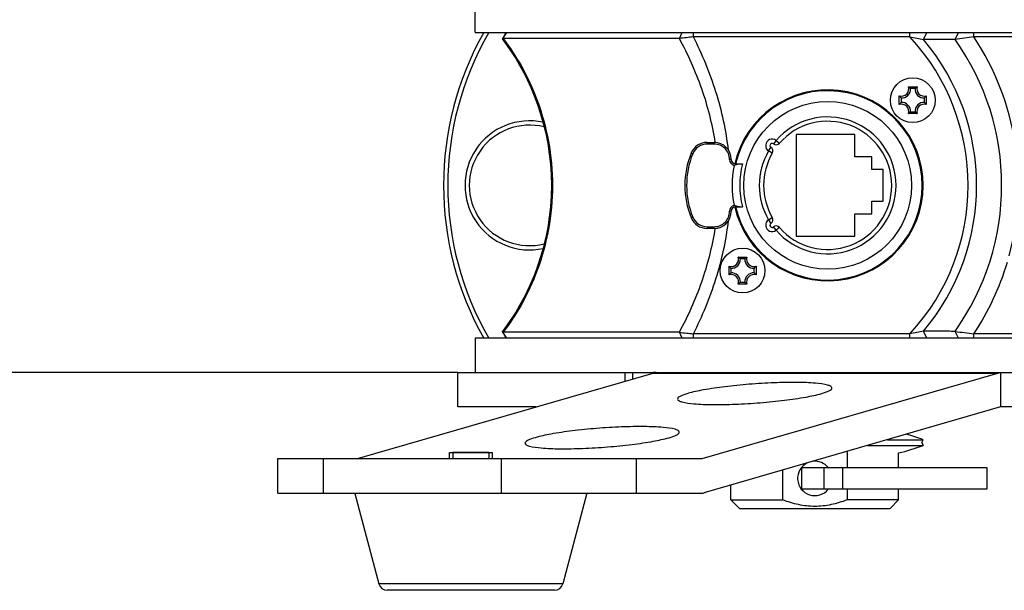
# Model space of a CAD drawing. Header units: millimetres. Extents: x 0 to 420, y 0 to 297.
# Tile 76 of 100: x 316 to 339, y 147 to 160. Entities that reach past the tile are written whole.
import ezdxf

# ---------------------------------------------------------------- set-up
doc = ezdxf.new("R2010")
doc.units = ezdxf.units.MM
doc.header["$LTSCALE"] = 23.1
doc.layers.get('0').update_dxf_attribs({"linetype": 'CONTINUOUS'})
for name, color, linetype in [('02___PRT_ALL_AXES', 7, 'CONTINUOUS'), ('AXES', 7, 'CONTINUOUS'), ('DIM_PILOTEES', 7, 'CONTINUOUS')]:
    doc.layers.add(name, color=color, linetype=linetype)
doc.styles.get("Standard").update_dxf_attribs({"font": 'txt', "width": 0.7})
doc.dimstyles.new('DIMSTYLE_3', dxfattribs={"dimtxt": 2.5, "dimasz": 3.5, "dimexe": 2, "dimexo": 0, "dimtad": 1, "dimdec": 0, "dimlfac": 5, "dimdsep": 46, "dimtxsty": 'Standard', "dimblk": '_FILLED', "dimblk1": '_FILLED', "dimblk2": '_FILLED', "dimcen": 0, "dimazin": 2, "dimtp": 0.5, "dimtm": 0.5, "dimtfac": 1, "dimtdec": 0, "dimtofl": 0, "dimtmove": 0, "dimatfit": 3, "dimldrblk": '_FILLED', "dimfxl": 0, "dimtolj": 1, "dimarcsym": 0})
doc.dimstyles.new('DIMSTYLE_5', dxfattribs={"dimtxt": 2.5, "dimasz": 3.5, "dimexe": 2, "dimexo": 0, "dimtad": 1, "dimlfac": 5, "dimdsep": 46, "dimtxsty": 'Standard', "dimblk": '_FILLED', "dimblk1": '_FILLED', "dimblk2": '_FILLED', "dimcen": 0, "dimazin": 2, "dimtp": 0.5, "dimtm": 0.5, "dimtfac": 1, "dimtofl": 0, "dimtmove": 0, "dimatfit": 3, "dimldrblk": '_FILLED', "dimfxl": 0, "dimtolj": 1, "dimarcsym": 0})
doc.dimstyles.new('DIMSTYLE_8', dxfattribs={"dimtxt": 2.5, "dimasz": 3.5, "dimexe": 2, "dimexo": 0, "dimtad": 1, "dimdec": 0, "dimlfac": 5, "dimdsep": 46, "dimtxsty": 'Standard', "dimblk": '_FILLED', "dimblk1": '_FILLED', "dimblk2": '_FILLED', "dimcen": 0, "dimazin": 2, "dimtp": 0.8, "dimtm": 0.8, "dimtfac": 1, "dimtdec": 0, "dimtofl": 0, "dimtmove": 0, "dimatfit": 3, "dimldrblk": '_FILLED', "dimfxl": 0, "dimtolj": 1, "dimarcsym": 0})

# ---------------------------------------------------------------- blocks, each defined once
blk = doc.blocks.new('_FILLED')
at = {"color": 0, "linetype": 'ByBlock'}
blk.add_solid([(0, 0), (-1, 0.1429), (-1, -0.1429)], dxfattribs=at)
blk = doc.blocks.new('*D9')
at = {"layer": 'DIM_PILOTEES', "color": 2, "linetype": 'Continuous'}
for p, q in [((341.487, 207.879), (276.424, 207.879)), ((278.424, 207.879), (278.424, 179.995)), ((278.424, 152.111), (278.424, 179.995)), ((326.224, 152.111), (276.424, 152.111))]:
    blk.add_line(p, q, dxfattribs=at)
at = {"layer": 'DIM_PILOTEES', "color": 2, "linetype": 'Continuous', "xscale": 3.5, "yscale": 3.5, "zscale": 3.5}
for p, rotation in [((278.424, 207.879), 90), ((278.424, 152.111), 270)]:
    blk.add_blockref('_FILLED', p, dxfattribs=dict(at, rotation=rotation))
at = {"layer": 'DIM_PILOTEES', "color": 2, "linetype": 'Continuous', "insert": (275.299, 179.995), "char_height": 2.5, "width": 8.83929, "attachment_point": 2, "rotation": 90, "line_spacing_factor": 0.9}
blk.add_mtext('{\\ftxt;\\W0.0001;\\H0.0001;\\~}{\\ftxt;\\W2.3571428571;\\H2.5; }{\\ftxt;\\W0.0001;\\H0.0001;\\~}', dxfattribs=at)
blk = doc.blocks.new('*D10')
at = {"layer": 'DIM_PILOTEES', "color": 2, "linetype": 'Continuous'}
for p, q in [((326.4, 219.911), (271.424, 219.911)), ((273.424, 219.911), (273.424, 186.011)), ((273.424, 152.111), (273.424, 186.011)), ((326.224, 152.111), (271.424, 152.111))]:
    blk.add_line(p, q, dxfattribs=at)
at = {"layer": 'DIM_PILOTEES', "color": 2, "linetype": 'Continuous', "xscale": 3.5, "yscale": 3.5, "zscale": 3.5}
for p, rotation in [((273.424, 219.911), 90), ((273.424, 152.111), 270)]:
    blk.add_blockref('_FILLED', p, dxfattribs=dict(at, rotation=rotation))
at = {"layer": 'DIM_PILOTEES', "color": 2, "linetype": 'Continuous', "insert": (270.299, 186.011), "char_height": 2.5, "width": 8.30357, "attachment_point": 2, "rotation": 90, "line_spacing_factor": 0.9}
blk.add_mtext('{\\ftxt;\\W0.0001;\\H0.0001;\\~}{\\ftxt;\\W2.2142857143;\\H2.5; }{\\ftxt;\\W0.0001;\\H0.0001;\\~}', dxfattribs=at)
blk = doc.blocks.new('*D11')
at = {"layer": 'DIM_PILOTEES', "color": 2, "linetype": 'Continuous'}
for p, q in [((336.364, 233.121), (266.424, 233.121)), ((268.424, 233.121), (268.424, 192.616)), ((268.424, 152.111), (268.424, 192.616)), ((326.224, 152.111), (266.424, 152.111))]:
    blk.add_line(p, q, dxfattribs=at)
at = {"layer": 'DIM_PILOTEES', "color": 2, "linetype": 'Continuous', "xscale": 3.5, "yscale": 3.5, "zscale": 3.5}
for p, rotation in [((268.424, 233.121), 90), ((268.424, 152.111), 270)]:
    blk.add_blockref('_FILLED', p, dxfattribs=dict(at, rotation=rotation))
at = {"layer": 'DIM_PILOTEES', "color": 2, "linetype": 'Continuous', "insert": (265.299, 192.616), "char_height": 2.5, "width": 8.57143, "attachment_point": 2, "rotation": 90, "line_spacing_factor": 0.9}
blk.add_mtext('{\\ftxt;\\W0.0001;\\H0.0001;\\~}{\\ftxt;\\W2.2857142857;\\H2.5; }{\\ftxt;\\W0.0001;\\H0.0001;\\~}', dxfattribs=at)

msp = doc.modelspace()

# ---------------------------------------------------------------- linework, layer by layer
at = {"color": 7, "linetype": 'Continuous'}
for p, q in [((327.2716, 159.8757), (327.3624, 160.0112)), ((331.3739, 159.8757), (327.2716, 159.8757)), ((331.3739, 159.8757), (331.4416, 160.0112)), ((331.6999, 159.9112), (331.6999, 160.0112)), ((336.7357, 159.9112), (331.6999, 159.9112)), ((336.7357, 159.9112), (336.7357, 160.0112)), ((337.0544, 159.8479), (337.1298, 160.0112)), ((337.7859, 159.8541), (337.8661, 160.0112)), ((338.2246, 159.9112), (338.2246, 160.0112)), ((348.6233, 159.9112), (338.2246, 159.9112)), ((336.7018, 158.7546), (336.9062, 158.7546)), ((336.4906, 158.339), (336.4906, 158.5434)), ((336.5327, 158.4928), (336.5327, 158.3897)), ((336.8555, 158.7125), (336.7524, 158.7125)), ((337.0752, 158.3897), (337.0752, 158.4928)), ((337.1174, 158.5434), (337.1174, 158.339)), ((336.9062, 158.1278), (336.7018, 158.1278)), ((336.7524, 158.17), (336.8555, 158.17)), ((335.454, 157.6412), (334.094, 157.6412)), ((334.094, 157.6412), (334.094, 155.2812)), ((335.454, 157.1212), (335.454, 157.6412)), ((332.0189, 157.4612), (332.1821, 157.4612)), ((332.0189, 157.4612), (332.0189, 157.4212)), ((332.1821, 157.4212), (332.0189, 157.4212)), ((332.1821, 157.4212), (332.1821, 157.4612)), ((332.2084, 157.4598), (332.2076, 157.465)), ((332.2091, 157.4599), (332.2083, 157.4651)), ((333.4497, 157.2609), (333.504, 157.3448)), ((333.6241, 157.5045), (333.5621, 157.426)), ((333.6241, 157.5045), (333.6996, 157.4389)), ((331.648, 157.2112), (331.6851, 157.1962)), ((333.5361, 157.2106), (333.4497, 157.2609)), ((335.854, 157.1212), (335.454, 157.1212)), ((335.854, 156.8312), (335.854, 157.1212)), ((332.5821, 157.0612), (332.5421, 157.0612)), ((332.6821, 156.9612), (332.8421, 156.9612)), ((332.6821, 156.9612), (332.6821, 156.9353)), ((336.114, 156.8312), (335.854, 156.8312)), ((336.114, 156.0912), (336.114, 156.8312)), ((332.6821, 155.9872), (332.6821, 155.9612)), ((335.854, 156.0912), (336.114, 156.0912)), ((335.854, 155.8012), (335.854, 156.0912)), ((332.5821, 155.8612), (332.5421, 155.8612)), ((332.6821, 155.9612), (332.8421, 155.9612)), ((335.454, 155.8012), (335.854, 155.8012)), ((335.454, 155.2812), (335.454, 155.8012)), ((331.648, 155.7112), (331.6851, 155.7262)), ((333.4497, 155.6616), (333.5361, 155.7119)), ((333.4497, 155.6616), (333.504, 155.5776)), ((332.0189, 155.5012), (332.1821, 155.5012)), ((332.0189, 155.5012), (332.0189, 155.4612)), ((332.1821, 155.4612), (332.0189, 155.4612)), ((332.1821, 155.4612), (332.1821, 155.5012)), ((332.2075, 155.4571), (332.2084, 155.4627)), ((332.2083, 155.457), (332.2091, 155.4626)), ((333.6241, 155.4179), (333.5621, 155.4964)), ((333.6996, 155.4836), (333.6241, 155.4179)), ((334.094, 155.2812), (335.454, 155.2812)), ((332.7418, 154.7946), (332.9462, 154.7946)), ((332.8955, 154.7525), (332.7924, 154.7525)), ((332.5306, 154.379), (332.5306, 154.5834)), ((332.5727, 154.5328), (332.5727, 154.4297)), ((333.1152, 154.4297), (333.1152, 154.5328)), ((333.1574, 154.5834), (333.1574, 154.379)), ((332.9462, 154.1678), (332.7418, 154.1678)), ((332.7924, 154.21), (332.8955, 154.21)), ((331.3739, 153.0468), (327.2716, 153.0468)), ((327.3624, 152.9112), (327.2716, 153.0468)), ((331.4416, 152.9112), (331.3739, 153.0468)), ((336.7357, 153.0112), (331.6999, 153.0112)), ((331.6999, 152.9112), (331.6999, 153.0112)), ((336.7357, 152.9112), (336.7357, 153.0112)), ((337.1298, 152.9112), (337.0544, 153.0746)), ((337.8661, 152.9112), (337.7859, 153.0684)), ((348.6233, 153.0112), (338.2246, 153.0112)), ((338.2246, 152.9112), (338.2246, 153.0112)), ((360.224, 152.9112), (326.624, 152.9112)), ((326.624, 152.9112), (326.624, 152.1112)), ((323.8887, 150.1112), (330.7673, 152.1009)), ((326.224, 152.1112), (360.5814, 152.1112)), ((326.224, 151.3112), (326.224, 152.1112)), ((330.1104, 151.9109), (330.1104, 152.1112)), ((330.2904, 151.963), (330.2904, 152.1112)), ((330.7673, 152.1009), (338.7802, 152.1009)), ((331.9017, 150.1112), (338.7802, 152.1009)), ((338.8446, 152.1112), (338.8446, 151.3112)), ((328.0372, 151.3112), (326.224, 151.3112)), ((338.8446, 151.3112), (331.9732, 149.3236)), ((339.624, 151.3112), (338.8446, 151.3112)), ((336.2172, 150.5512), (337.042, 150.5512)), ((337.0162, 150.4846), (337.042, 150.5512)), ((337.0162, 150.4846), (337.042, 150.418)), ((326.024, 150.1112), (326.024, 150.2512)), ((326.944, 150.2512), (326.104, 150.2512)), ((327.024, 150.1112), (327.024, 150.2512)), ((335.274, 150.2784), (335.274, 149.9012)), ((335.7565, 150.418), (337.042, 150.418)), ((322.0322, 150.1112), (331.9017, 150.1112)), ((322.0322, 149.3112), (322.0322, 150.1112)), ((323.0995, 149.3112), (323.0995, 150.1112)), ((327.2261, 150.1112), (327.2261, 149.3112)), ((330.3667, 150.1112), (330.3667, 149.3112)), ((336.474, 149.9012), (336.474, 150.2437)), ((333.774, 149.8445), (333.774, 149.1512)), ((334.224, 149.9012), (338.524, 149.9012)), ((334.224, 149.4012), (334.224, 149.9012)), ((334.7396, 149.4012), (334.7396, 149.9012)), ((335.1685, 149.9012), (335.1685, 149.4012)), ((338.524, 149.9012), (338.524, 149.4012)), ((332.574, 149.1512), (332.574, 149.4974)), ((338.524, 149.4012), (334.224, 149.4012)), ((335.274, 149.4012), (335.274, 149.1512)), ((336.474, 149.1512), (336.474, 149.4012)), ((322.0322, 149.3112), (331.8873, 149.3112)), ((323.8273, 149.2987), (324.3845, 147.1999)), ((329.224, 149.3112), (328.6635, 147.1999)), ((331.9625, 149.321), (331.9732, 149.3236)), ((332.574, 149.1512), (333.774, 149.1512)), ((332.774, 148.9512), (332.574, 149.1512)), ((336.474, 149.1512), (335.274, 149.1512)), ((336.274, 148.9512), (336.474, 149.1512)), ((332.774, 148.9512), (336.274, 148.9512)), ((328.6635, 147.1999), (324.3845, 147.1999)), ((328.4701, 147.0512), (324.5778, 147.0512))]:
    msp.add_line(p, q, dxfattribs=at)
at = {"color": 2, "linetype": 'Continuous'}
for p, q in [((326.104, 150.2512), (326.104, 150.1112)), ((326.944, 150.2512), (326.944, 150.1112))]:
    msp.add_line(p, q, dxfattribs=at)
at = {"color": 7, "linetype": 'Continuous'}
for points in [[(327.3388, 160.0112), (327.3315, 159.9966), (327.3124, 159.9592), (327.2946, 159.9261), (327.2778, 159.8957), (327.2612, 159.867)], [(327.2599, 159.8497), (327.2968, 159.8018), (327.3861, 159.6802), (327.4766, 159.5484), (327.5675, 159.4064), (327.6581, 159.2542), (327.7474, 159.0917), (327.8347, 158.9189), (327.9192, 158.7358), (328, 158.542), (328.0761, 158.3383), (328.1464, 158.1248), (328.2097, 157.903), (328.2649, 157.674), (328.3113, 157.4391), (328.3481, 157.1992), (328.3748, 156.9557), (328.391, 156.7097), (328.3965, 156.4625), (328.3911, 156.2153), (328.375, 155.9693), (328.3484, 155.7258), (328.3117, 155.4859), (328.2655, 155.2509), (328.2103, 155.0219), (328.1471, 154.8), (328.0769, 154.5864), (328.0009, 154.3825), (327.92, 154.1886), (327.8355, 154.0052), (327.7481, 153.8321), (327.6587, 153.6694), (327.5681, 153.5169), (327.4771, 153.3748), (327.3867, 153.2431), (327.2975, 153.1216), (327.2599, 153.0727)], [(328.23, 157.8187), (328.2655, 157.6716), (328.3117, 157.4366), (328.3484, 157.1967), (328.375, 156.9532), (328.3911, 156.7072), (328.3965, 156.46), (328.391, 156.2127), (328.3748, 155.9668), (328.3481, 155.7232), (328.3113, 155.4834), (328.2649, 155.2484), (328.23, 155.1037)], [(327.2623, 153.0536), (327.2789, 153.0248), (327.2958, 152.9943), (327.3135, 152.9611), (327.3327, 152.9236), (327.3388, 152.9112)]]:
    msp.add_lwpolyline(points, dxfattribs=at)
for centre, radius in [((336.804, 158.4412), 0.52), ((334.824, 156.4612), 1.95), ((332.844, 154.4812), 0.52)]:
    msp.add_circle(centre, radius, dxfattribs=at)
for centre, radius, start, end in [((333.088, 156.4612), 7.2, 150.45839, 209.54161), ((333.088, 156.4612), 7.1, 150, 210), ((323.3705, 156.856), 4.9333, 37.58766, 37.74184), ((338.3494, 97.4404), 62.8238, 96.075732, 96.374865), ((333.024, 156.4612), 5.0674, 317.09253, 42.90747), ((345.0024, 200.6747), 41.5932, 258.53605, 258.98378), ((343.1528, 120.3647), 39.8524, 97.10343, 97.73949), ((333.024, 156.4612), 6.2409, 344.76115, 33.55936), ((333.024, 156.4612), 5.2644, 319.96091, 40.03909), ((333.024, 156.4612), 5.847, 324.53045, 35.46955), ((336.544, 158.7012), 0.1666, 251.30248, 18.69752), ((336.4541, 158.4094), 0.4249, 52.63305, 54.33922), ((337.1539, 158.4094), 0.4249, 125.66078, 127.36695), ((337.064, 158.7012), 0.1666, 161.30248, 288.69752), ((334.824, 156.4612), 2.22, 193.08158, 166.91842), ((334.824, 156.4612), 2.2, 193.14061, 166.85936), ((336.8358, 158.7911), 0.4249, 215.66078, 217.367), ((336.544, 158.7012), 0.2088, 266.91266, 3.08734), ((337.064, 158.7012), 0.2088, 176.91266, 273.08734), ((336.7722, 158.7911), 0.4249, 322.633, 324.33922), ((336.8358, 158.0913), 0.4249, 142.633, 144.33922), ((336.544, 158.1812), 0.1666, 341.30248, 108.69752), ((336.544, 158.1812), 0.2088, 356.91266, 93.08734), ((337.064, 158.1812), 0.2088, 86.91266, 183.08734), ((337.064, 158.1812), 0.1666, 71.30248, 198.69752), ((336.7722, 158.0913), 0.4249, 35.66078, 37.367), ((334.824, 156.4612), 1.59, 221.00727, 138.99273), ((336.4541, 158.4731), 0.4249, 305.66078, 307.36695), ((337.1539, 158.4731), 0.4249, 232.63305, 234.33922), ((327.888, 156.4612), 1.5, 77.87592, 282.12239), ((327.888, 156.4612), 1.4, 75.85846, 284.14216), ((334.824, 156.4612), 1.49, 221.00737, 138.99264), ((332.0189, 157.0612), 0.4, 90, 157.97569), ((332.0189, 157.0612), 0.36, 89.9997, 157.97591), ((332.1821, 157.0612), 0.4, 0, 90), ((332.1821, 157.0612), 0.36, 0, 90.00022), ((333.5311, 157.3868), 0.15, 51.69637, 237.10363), ((333.5311, 157.3868), 0.05, 51.6918, 237.10208), ((333.4497, 157.2609), 0.1, 329.8059, 57.10441), ((333.6241, 157.5045), 0.1, 231.69865, 318.99415), ((333.5021, 156.4612), 2, 157.97569, 202.02431), ((333.5021, 156.4612), 1.96, 157.97573, 202.02427), ((334.824, 156.4612), 1.59, 149.80727, 210.19273), ((334.824, 156.4612), 1.49, 149.80736, 210.19264), ((332.6821, 157.0612), 0.14, 180, 256.29884), ((332.6821, 157.0612), 0.1, 180, 270), ((334.824, 156.4612), 2.224, 167.95808, 192.04192), ((332.6084, 157.1179), 0.1969, 281.88989, 291.99089), ((334.824, 156.4612), 2.044, 165.84061, 194.15939), ((332.6821, 155.8612), 0.14, 103.70116, 180), ((332.6084, 155.8046), 0.1969, 68.00909, 78.11008), ((332.1821, 155.8612), 0.4, 270, 360), ((332.1821, 155.8612), 0.36, 269.99978, 360), ((332.6821, 155.8612), 0.1, 90, 180), ((332.0189, 155.8612), 0.4, 202.02431, 270), ((332.0189, 155.8612), 0.36, 202.02409, 270.0003), ((333.5311, 155.5357), 0.15, 122.89637, 308.30363), ((333.5311, 155.5357), 0.05, 122.8918, 308.30208), ((333.4497, 155.6616), 0.1, 302.89865, 30.1941), ((333.6241, 155.4179), 0.1, 41.00575, 128.30441), ((332.584, 154.7412), 0.1666, 251.30248, 18.69752), ((332.584, 154.7412), 0.2088, 266.91266, 3.08734), ((332.4941, 154.4494), 0.4249, 52.63305, 54.33922), ((333.104, 154.7412), 0.2088, 176.91266, 273.08734), ((333.1939, 154.4494), 0.4249, 125.66078, 127.36695), ((333.104, 154.7412), 0.1666, 161.30248, 288.69752), ((333.024, 156.4612), 6.2409, 326.44064, 343.34806), ((332.8758, 154.8311), 0.4249, 215.66078, 217.367), ((332.8758, 154.1313), 0.4249, 142.633, 144.33922), ((332.584, 154.2212), 0.1666, 341.30248, 108.69752), ((332.584, 154.2212), 0.2088, 356.91266, 93.08734), ((333.104, 154.2212), 0.2088, 86.91266, 183.08734), ((333.104, 154.2212), 0.1666, 71.30248, 198.69752), ((332.8122, 154.8311), 0.4249, 322.633, 324.33922), ((332.8122, 154.1313), 0.4249, 35.66078, 37.367), ((332.4941, 154.5131), 0.4249, 305.66078, 307.36695), ((333.1939, 154.5131), 0.4249, 232.63305, 234.33922), ((323.3808, 156.0587), 4.9204, 322.25624, 322.41083), ((338.3494, 215.4823), 62.8239, 263.625139, 263.924271), ((345.0028, 112.2454), 41.5956, 101.01623, 101.46394), ((343.1528, 192.5576), 39.8523, 262.26051, 262.89657), ((330.7567, 125.361), 26.7502, 89.83958, 89.98193), ((335.524, 146.6267), 4.2079, 68.85295, 74.36621), ((335.524, 154.3425), 4.2079, 283.04958, 291.14705), ((334.524, 149.6512), 0.4, 38.77628, 96.41796), ((334.524, 149.6512), 0.4, 115.44929, 321.22372), ((324.5778, 147.2512), 0.2, 194.86828, 270), ((328.4701, 147.2512), 0.2, 270, 345.13172)]:
    msp.add_arc(centre, radius, start, end, dxfattribs=at)
for points, knots in [([(327.2592, 159.8636), (327.2579, 159.8614), (327.2561, 159.8564), (327.2584, 159.8516), (327.2599, 159.8498)], [0, 0, 0, 0, 0.5165504, 1, 1, 1, 1]), ([(327.2716, 159.8757), (327.2702, 159.8747), (327.2656, 159.8713), (327.2613, 159.8671), (327.2592, 159.8636)], [0, 0, 0, 0, 0.2951441, 1, 1, 1, 1]), ([(327.2797, 159.8652), (327.4313, 159.6683), (327.7331, 159.2092), (328.1023, 158.4114), (328.3603, 157.4731), (328.4526, 156.4612), (328.3603, 155.4493), (328.1023, 154.511), (327.7331, 153.7132), (327.4313, 153.2542), (327.2797, 153.0573)], [0, 0, 0, 0, 0.1021128, 0.2248926, 0.3598286, 0.4999999, 0.6401712, 0.7751073, 0.8978871, 1, 1, 1, 1]), ([(332.2083, 157.4651), (332.1427, 157.8867), (331.9292, 158.7187), (331.5771, 159.5004), (331.3739, 159.8757)], [0, 0, 0, 0, 0.4999326, 1, 1, 1, 1]), ([(332.5165, 157.2816), (332.4625, 157.7391), (332.264, 158.6453), (331.9088, 159.5005), (331.6999, 159.9112)], [0, 0, 0, 0, 0.4999251, 1, 1, 1, 1]), ([(337.7859, 159.8541), (337.7273, 159.8536), (337.4835, 159.8517), (337.2397, 159.8496), (337.0544, 159.8479)], [0, 0, 0, 0, 0.2403588, 1, 1, 1, 1]), ([(336.7524, 158.7125), (336.7493, 158.7154), (336.7363, 158.7275), (336.7227, 158.7389), (336.712, 158.7471)], [0, 0, 0, 0, 0.2395688, 1, 1, 1, 1]), ([(336.8555, 158.7125), (336.8586, 158.7154), (336.8716, 158.7275), (336.8853, 158.7389), (336.896, 158.7471)], [0, 0, 0, 0, 0.2395688, 1, 1, 1, 1]), ([(336.5327, 158.4928), (336.5298, 158.4959), (336.5177, 158.5089), (336.5063, 158.5225), (336.4981, 158.5333)], [0, 0, 0, 0, 0.2395689, 1, 1, 1, 1]), ([(337.0752, 158.4928), (337.0781, 158.4959), (337.0902, 158.5089), (337.1017, 158.5225), (337.1099, 158.5333)], [0, 0, 0, 0, 0.2395689, 1, 1, 1, 1]), ([(336.5327, 158.3897), (336.5298, 158.3866), (336.5177, 158.3736), (336.5063, 158.3599), (336.4981, 158.3492)], [0, 0, 0, 0, 0.2395689, 1, 1, 1, 1]), ([(337.0752, 158.3897), (337.0781, 158.3866), (337.0902, 158.3736), (337.1017, 158.3599), (337.1099, 158.3492)], [0, 0, 0, 0, 0.2395689, 1, 1, 1, 1]), ([(336.7524, 158.17), (336.7493, 158.1671), (336.7363, 158.155), (336.7227, 158.1436), (336.712, 158.1354)], [0, 0, 0, 0, 0.2395688, 1, 1, 1, 1]), ([(336.8555, 158.17), (336.8586, 158.1671), (336.8716, 158.155), (336.8853, 158.1436), (336.896, 158.1354)], [0, 0, 0, 0, 0.2395688, 1, 1, 1, 1]), ([(332.6821, 156.9353), (332.6976, 156.9416), (332.727, 156.9527), (332.7582, 156.9612), (332.7732, 156.9612)], [0, 0, 0, 0, 0.5264472, 1, 1, 1, 1]), ([(332.7732, 155.9612), (332.7582, 155.9612), (332.727, 155.9698), (332.6976, 155.9809), (332.6821, 155.9872)], [0, 0, 0, 0, 0.4732822, 1, 1, 1, 1]), ([(331.6999, 153.0112), (331.9088, 153.422), (332.2641, 154.2773), (332.4626, 155.1837), (332.5166, 155.6413)], [0, 0, 0, 0, 0.500069, 1, 1, 1, 1]), ([(331.3739, 153.0468), (331.5771, 153.422), (331.9291, 154.2035), (332.1426, 155.0355), (332.2083, 155.457)], [0, 0, 0, 0, 0.5000593, 1, 1, 1, 1]), ([(332.7924, 154.7525), (332.7893, 154.7554), (332.7763, 154.7675), (332.7627, 154.7789), (332.752, 154.7871)], [0, 0, 0, 0, 0.2395688, 1, 1, 1, 1]), ([(332.8955, 154.7525), (332.8986, 154.7554), (332.9116, 154.7675), (332.9253, 154.7789), (332.936, 154.7871)], [0, 0, 0, 0, 0.2395688, 1, 1, 1, 1]), ([(332.5727, 154.5328), (332.5698, 154.5359), (332.5577, 154.5489), (332.5463, 154.5625), (332.5381, 154.5733)], [0, 0, 0, 0, 0.2395689, 1, 1, 1, 1]), ([(332.5727, 154.4297), (332.5698, 154.4266), (332.5577, 154.4136), (332.5463, 154.3999), (332.5381, 154.3892)], [0, 0, 0, 0, 0.2395689, 1, 1, 1, 1]), ([(333.1152, 154.5328), (333.1181, 154.5359), (333.1302, 154.5489), (333.1417, 154.5625), (333.1499, 154.5733)], [0, 0, 0, 0, 0.2395689, 1, 1, 1, 1]), ([(333.1152, 154.4297), (333.1181, 154.4266), (333.1302, 154.4136), (333.1417, 154.3999), (333.1499, 154.3892)], [0, 0, 0, 0, 0.2395689, 1, 1, 1, 1]), ([(332.7924, 154.21), (332.7893, 154.2071), (332.7763, 154.195), (332.7627, 154.1836), (332.752, 154.1754)], [0, 0, 0, 0, 0.2395688, 1, 1, 1, 1]), ([(332.8955, 154.21), (332.8986, 154.2071), (332.9116, 154.195), (332.9253, 154.1836), (332.936, 154.1754)], [0, 0, 0, 0, 0.2395688, 1, 1, 1, 1]), ([(327.2592, 153.0589), (327.2579, 153.0611), (327.2561, 153.0661), (327.2584, 153.0709), (327.2599, 153.0727)], [0, 0, 0, 0, 0.5165913, 1, 1, 1, 1]), ([(327.2716, 153.0468), (327.2702, 153.0478), (327.2656, 153.0512), (327.2613, 153.0554), (327.2592, 153.0589)], [0, 0, 0, 0, 0.2951226, 1, 1, 1, 1]), ([(337.7859, 153.0684), (337.7273, 153.0688), (337.4835, 153.0708), (337.2397, 153.0729), (337.0544, 153.0746)], [0, 0, 0, 0, 0.2403583, 1, 1, 1, 1]), ([(334.9221, 151.7543), (334.9211, 151.7688), (334.8856, 151.8006), (334.7593, 151.839), (334.493, 151.8727), (334.0796, 151.886), (333.5635, 151.8766), (333.0023, 151.8426), (332.4536, 151.7881), (331.9759, 151.7186), (331.6889, 151.6595), (331.568, 151.6246)], [0, 0, 0, 0, 0.0127815, 0.0361402, 0.1193183, 0.2456762, 0.4026469, 0.5740094, 0.7419328, 0.8889438, 1, 1, 1, 1]), ([(331.568, 151.6246), (331.507, 151.6069), (331.4304, 151.5844), (331.3295, 151.5232), (331.3315, 151.4948)], [0, 0, 0, 0, 0.6905607, 1, 1, 1, 1]), ([(331.3315, 151.4948), (331.3325, 151.4803), (331.368, 151.4485), (331.4944, 151.4101), (331.7607, 151.3764), (332.1741, 151.3631), (332.6901, 151.3725), (333.2514, 151.4065), (333.8, 151.461), (334.2777, 151.5305), (334.5648, 151.5896), (334.6857, 151.6246)], [0, 0, 0, 0, 0.0127815, 0.0361402, 0.1193183, 0.2456762, 0.4026469, 0.5740094, 0.7419328, 0.8889438, 1, 1, 1, 1]), ([(334.6857, 151.6246), (334.7467, 151.6422), (334.8232, 151.6647), (334.9241, 151.7259), (334.9221, 151.7543)], [0, 0, 0, 0, 0.6905607, 1, 1, 1, 1]), ([(331.373, 150.7277), (331.372, 150.7421), (331.3365, 150.774), (331.2102, 150.8124), (330.9439, 150.8461), (330.5305, 150.8594), (330.0144, 150.8499), (329.4531, 150.8159), (328.9045, 150.7615), (328.4268, 150.692), (328.1397, 150.6329), (328.0189, 150.5979)], [0, 0, 0, 0, 0.0127815, 0.0361402, 0.1193183, 0.2456762, 0.4026469, 0.5740094, 0.7419328, 0.8889438, 1, 1, 1, 1]), ([(331.1365, 150.5979), (331.1976, 150.6156), (331.2741, 150.6381), (331.375, 150.6993), (331.373, 150.7277)], [0, 0, 0, 0, 0.6905607, 1, 1, 1, 1]), ([(328.0189, 150.5979), (327.9578, 150.5803), (327.8813, 150.5577), (327.7804, 150.4966), (327.7824, 150.4682)], [0, 0, 0, 0, 0.6905607, 1, 1, 1, 1]), ([(327.7824, 150.4682), (327.7834, 150.4537), (327.8189, 150.4218), (327.9452, 150.3834), (328.2115, 150.3498), (328.6249, 150.3364), (329.141, 150.3459), (329.7022, 150.3799), (330.2509, 150.4344), (330.7286, 150.5038), (331.0156, 150.5629), (331.1365, 150.5979)], [0, 0, 0, 0, 0.0127815, 0.0361402, 0.1193183, 0.2456762, 0.4026469, 0.5740094, 0.7419328, 0.8889438, 1, 1, 1, 1]), ([(334.524, 149.0012), (334.396, 149.0012), (334.1393, 149.0294), (333.8935, 149.1053), (333.774, 149.1512)], [0, 0, 0, 0, 0.4998621, 1, 1, 1, 1]), ([(335.274, 149.1512), (335.1545, 149.1053), (334.9086, 149.0294), (334.652, 149.0012), (334.524, 149.0012)], [0, 0, 0, 0, 0.5001379, 1, 1, 1, 1])]:
    msp.add_open_spline(points, degree=3, knots=knots, dxfattribs=at)
for points in [[(330.8316, 152.1111), (330.8099, 152.1105), (330.7881, 152.107), (330.7673, 152.1009)], [(338.7802, 152.1009), (338.801, 152.107), (338.8228, 152.1105), (338.8446, 152.1111)], [(331.8873, 149.3112), (331.9017, 149.3112), (331.9162, 149.3092), (331.9304, 149.3112)], [(331.9304, 149.3112), (331.9415, 149.3128), (331.9516, 149.3185), (331.9625, 149.321)]]:
    msp.add_open_spline(points, degree=3, dxfattribs=at)
at = {"layer": '02___PRT_ALL_AXES', "color": 7, "linetype": 'Continuous'}
for q in [(326.624, 160.6112), (360.224, 160.0112)]:
    msp.add_line((326.624, 160.0112), q, dxfattribs=at)
at = {"layer": 'AXES', "color": 7, "linetype": 'Continuous'}
msp.add_line((326.024, 150.2512), (327.024, 150.2512), dxfattribs=at)

# ---------------------------------------------------------------- dimensions: what is measured, and where the dimension line sits
at = {"layer": 'DIM_PILOTEES', "color": 2, "linetype": 'Continuous'}
for base, p1, p2, angle, text, dimstyle, picture, middle in [((268.424, 152.1112), (336.3639, 233.1212), (326.224, 152.1112), 270, '{\\ftxt;\\W0.0001;\\H0.0001;\\~}{\\ftxt;\\W2.2857142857;\\H2.5; }{\\ftxt;\\W0.0001;\\H0.0001;\\~}', 'DIMSTYLE_8', '*D11', (268.424, 192.2591)), ((273.424, 152.1112), (326.3995, 219.9112), (326.224, 152.1112), 270, '{\\ftxt;\\W0.0001;\\H0.0001;\\~}{\\ftxt;\\W2.2142857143;\\H2.5; }{\\ftxt;\\W0.0001;\\H0.0001;\\~}', 'DIMSTYLE_5', '*D10', (273.424, 185.6541)), ((278.424, 207.8795), (326.224, 152.1112), (341.4871, 207.8795), 90, '{\\ftxt;\\W0.0001;\\H0.0001;\\~}{\\ftxt;\\W2.3571428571;\\H2.5; }{\\ftxt;\\W0.0001;\\H0.0001;\\~}', 'DIMSTYLE_3', '*D9', (278.424, 179.6382))]:
    dim = msp.add_linear_dim(base=base, p1=p1, p2=p2, angle=angle, text=text, dimstyle=dimstyle, dxfattribs=at)
    dim.commit()
    dim.dimension.update_dxf_attribs({"geometry": picture, "text_midpoint": middle, "dimtype": 160})

doc.saveas('drawing.dxf')
